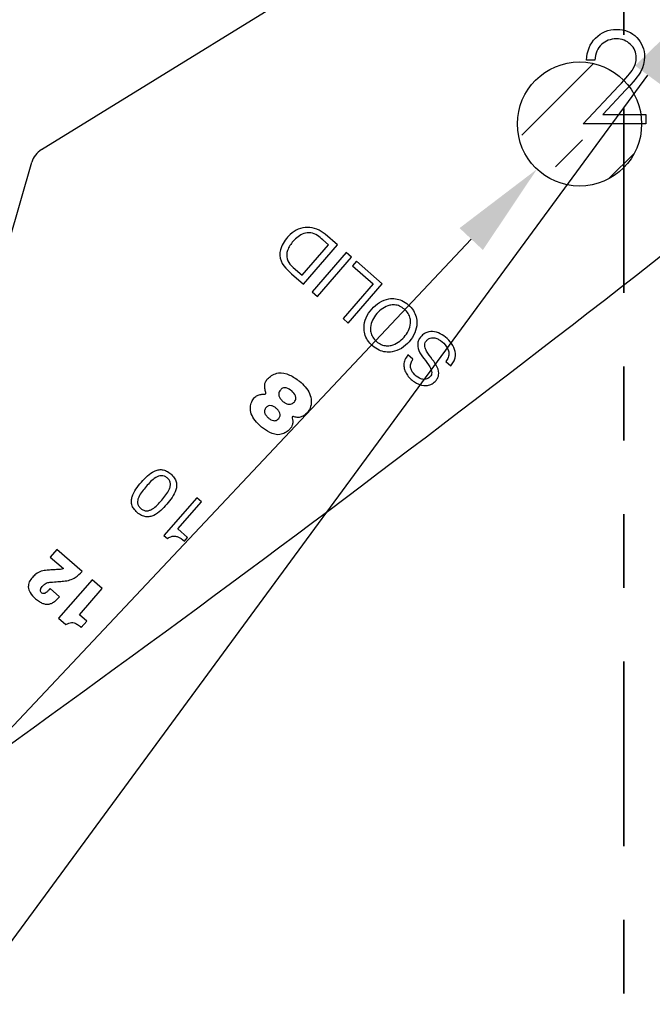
# Model space of a CAD drawing. Header units: inches. Extents: x -122 to 123, y -201 to 75.
# Tile 76 of 191: x -31.525 to -30.668, y 62.522 to 63.857. Entities that reach past the tile are written whole.
import ezdxf

# ---------------------------------------------------------------- set-up
doc = ezdxf.new("R2010")
doc.units = ezdxf.units.IN
doc.header["$MEASUREMENT"] = 0
doc.header["$PDSIZE"] = -1
doc.linetypes.add('PHANTOM', pattern=[0.5, 0.25, -0.05, 0.05, -0.05, 0.05, -0.05])
doc.layers.add('DIMENSIONS', color=171, linetype='Continuous')
doc.layers.add('SECTION_VIEWS', color=7, linetype='PHANTOM', lineweight=35)
doc.styles.add('SLDTEXTSTYLE0', font='TXT', dxfattribs={"width": 0.75})
doc.dimstyles.new('SLDDIMSTYLE0', dxfattribs={"dimtxt": 0.125, "dimasz": 0.13, "dimexe": 0, "dimexo": 0.0625, "dimgap": 0.03125, "dimtad": 0, "dimtih": 1, "dimtoh": 1, "dimdec": 4, "dimrnd": 1e-09, "dimzin": 12, "dimdsep": 46, "dimtxsty": 'SLDTEXTSTYLE0', "dimsah": 1, "dimcen": 0, "dimadec": 0, "dimazin": 3, "dimtfac": 1, "dimtdec": 4, "dimtofl": 0, "dimtmove": 0, "dimatfit": 3, "dimfxl": 1, "dimfrac": 2, "dimtolj": 1, "dimtzin": 12, "dimarcsym": 0})
doc.dimstyles.new('SLDDIMSTYLE3', dxfattribs={"dimtxt": 0.125, "dimasz": 0.13, "dimexe": 0, "dimexo": 0.0625, "dimgap": 0.03125, "dimtad": 0, "dimtih": 1, "dimtoh": 1, "dimdec": 4, "dimrnd": 1e-09, "dimzin": 12, "dimdsep": 46, "dimtxsty": 'SLDTEXTSTYLE0', "dimsah": 1, "dimcen": 0.09, "dimadec": 0, "dimazin": 3, "dimtfac": 1, "dimtdec": 4, "dimtofl": 0, "dimtmove": 0, "dimatfit": 3, "dimfxl": 1, "dimfrac": 2, "dimtolj": 1, "dimtzin": 12, "dimarcsym": 0})
doc.dimstyles.new('SLDDIMSTYLE4', dxfattribs={"dimtxt": 0.125, "dimasz": 0.13, "dimexe": 0, "dimexo": 0.0625, "dimgap": 0.03125, "dimtad": 0, "dimtih": 1, "dimtoh": 1, "dimdec": 4, "dimrnd": 1e-09, "dimzin": 4, "dimdsep": 46, "dimtxsty": 'SLDTEXTSTYLE0', "dimsah": 1, "dimcen": 0, "dimadec": 0, "dimazin": 1, "dimtfac": 1, "dimtdec": 4, "dimtofl": 0, "dimtmove": 0, "dimatfit": 3, "dimfxl": 1, "dimfrac": 2, "dimtolj": 1, "dimtzin": 12, "dimarcsym": 0})

# ---------------------------------------------------------------- blocks, each defined once
blk = doc.blocks.new('SW_HATCH_4')
at = {"color": 0, "linetype": 'Continuous', "lineweight": 18}
for p, q in [((0, 0), (-0.0971, -0.0971)), ((-0.0149, -0.1033), (-0.0515, -0.1399)), ((0.0554, -0.1214), (0.0204, -0.1564))]:
    blk.add_line(p, q, dxfattribs=at)
blk = doc.blocks.new('_D_4')
at = {"layer": 'Defpoints', "color": 0}
for p in [(-44.7441, 62.6287), (-4.7428, 62.2104), (-44.7441, 58.2595), (-44.7441, 58.2595)]:
    blk.add_point(p, dxfattribs=at)
at = {"layer": 'DIMENSIONS', "color": 0, "lineweight": -2}
for p, q in [((-44.7441, 62.5662), (-44.7441, 58.2595)), ((-4.7428, 62.1479), (-4.7428, 58.2595)), ((-44.6141, 58.2595), (-24.2752, 58.2595)), ((-4.8728, 58.2595), (-23.6034, 58.2595))]:
    blk.add_line(p, q, dxfattribs=at)
at = {"layer": 'DIMENSIONS', "color": 0}
for points in [[(-44.6141, 58.2811), (-44.6141, 58.2378), (-44.7441, 58.2595)], [(-4.8728, 58.2378), (-4.8728, 58.2811), (-4.7428, 58.2595)]]:
    blk.add_solid(points, dxfattribs=at)
at = {"layer": 'DIMENSIONS', "color": 0, "insert": (-23.9393, 58.322), "char_height": 0.125, "attachment_point": 2, "style": 'SLDTEXTSTYLE0'}
blk.add_mtext('\\A1;(40.0013)', dxfattribs=at)
blk = doc.blocks.new('_D_5')
at = {"layer": 'Defpoints', "color": 0}
for p in [(-30.8834, 64.7991), (-30.9967, 64.6441)]:
    blk.add_point(p, dxfattribs=at)
at = {"layer": 'DIMENSIONS', "color": 0, "lineweight": -2}
for p, q in [((-32.8073, 62.1668), (-31.0734, 64.5391)), ((-32.9373, 62.1668), (-32.8073, 62.1668))]:
    blk.add_line(p, q, dxfattribs=at)
at = {"layer": 'DIMENSIONS', "color": 0}
blk.add_solid([(-31.0559, 64.5263), (-31.0909, 64.5519), (-30.9967, 64.6441)], dxfattribs=at)
at = {"layer": 'DIMENSIONS', "color": 0, "insert": (-34.0154, 62.2293), "char_height": 0.125, "attachment_point": 1, "style": 'SLDTEXTSTYLE0'}
blk.add_mtext('\\A1;%%c.1920 [%%c4.88]', dxfattribs=at)
blk = doc.blocks.new('_D_6')
at = {"layer": 'Defpoints', "color": 0}
for p in [(-30.4972, 64.0221), (-30.5969, 63.8864)]:
    blk.add_point(p, dxfattribs=at)
at = {"layer": 'DIMENSIONS', "color": 0, "lineweight": -2}
for p, q in [((-32.8073, 60.8777), (-30.6739, 63.7816)), ((-32.9373, 60.8777), (-32.8073, 60.8777))]:
    blk.add_line(p, q, dxfattribs=at)
at = {"layer": 'DIMENSIONS', "color": 0}
blk.add_solid([(-30.6564, 63.7688), (-30.6913, 63.7945), (-30.5969, 63.8864)], dxfattribs=at)
at = {"layer": 'DIMENSIONS', "color": 0, "insert": (-34.031, 60.9402), "char_height": 0.125, "attachment_point": 1, "style": 'SLDTEXTSTYLE0'}
blk.add_mtext('\\A1;%%c.1684 [%%c4.28]', dxfattribs=at)
blk = doc.blocks.new('_D_7')
at = {"layer": 'Defpoints', "color": 0}
for p in [(-30.7089, 63.7768), (-30.8243, 63.6542)]:
    blk.add_point(p, dxfattribs=at)
at = {"layer": 'DIMENSIONS', "color": 0, "lineweight": -2}
for p, q in [((-32.8073, 61.5467), (-30.9134, 63.5595)), ((-32.9373, 61.5467), (-32.8073, 61.5467))]:
    blk.add_line(p, q, dxfattribs=at)
at = {"layer": 'DIMENSIONS', "color": 0}
blk.add_solid([(-30.8976, 63.5446), (-30.9292, 63.5743), (-30.8243, 63.6542)], dxfattribs=at)
at = {"layer": 'DIMENSIONS', "color": 0, "insert": (-34.031, 61.6092), "char_height": 0.125, "attachment_point": 1, "style": 'SLDTEXTSTYLE0'}
blk.add_mtext('\\A1;%%c.1684 [%%c4.28]', dxfattribs=at)
blk = doc.blocks.new('_D_8')
at = {"layer": 'Defpoints', "color": 0}
for p in [(-30.2485, 64.6318), (-30.2505, 64.5068)]:
    blk.add_point(p, dxfattribs=at)
at = {"layer": 'DIMENSIONS', "color": 0, "lineweight": -2}
for p, q in [((-30.2885, 62.1668), (-30.2526, 64.3769)), ((-30.4185, 62.1668), (-30.2885, 62.1668))]:
    blk.add_line(p, q, dxfattribs=at)
at = {"layer": 'DIMENSIONS', "color": 0}
blk.add_solid([(-30.231, 64.3765), (-30.2743, 64.3772), (-30.2505, 64.5068)], dxfattribs=at)
at = {"layer": 'DIMENSIONS', "color": 0, "insert": (-31.4653, 62.2293), "char_height": 0.125, "attachment_point": 1, "style": 'SLDTEXTSTYLE0'}
blk.add_mtext('\\A1;%%c.1250 [%%c3.18]', dxfattribs=at)

msp = doc.modelspace()

# ---------------------------------------------------------------- linework, layer by layer
at = {"color": 7, "linetype": 'Continuous', "lineweight": 25}
for p, q in [((-31.49601, 63.68078), (-31.18791, 63.87087)), ((-31.49601, 63.68078), (-31.18791, 63.87087)), ((-31.56274, 63.47714), (-31.50909, 63.66354)), ((-31.56274, 63.47714), (-31.50909, 63.66354)), ((-31.09464, 63.55139), (-31.11132, 63.56588)), ((-31.09464, 63.55139), (-31.11132, 63.56588)), ((-31.14273, 63.51032), (-31.1069, 63.55158)), ((-31.14273, 63.51032), (-31.1069, 63.55158)), ((-31.14081, 63.49822), (-31.09464, 63.55139)), ((-31.14081, 63.49822), (-31.09464, 63.55139)), ((-31.1069, 63.55158), (-31.11474, 63.55839)), ((-31.1069, 63.55158), (-31.11474, 63.55839)), ((-31.08271, 63.54103), (-31.12889, 63.48786)), ((-31.08271, 63.54103), (-31.12889, 63.48786)), ((-31.12182, 63.48172), (-31.07564, 63.53489)), ((-31.12182, 63.48172), (-31.07564, 63.53489)), ((-31.07564, 63.53489), (-31.08271, 63.54103)), ((-31.07564, 63.53489), (-31.08271, 63.54103)), ((-31.1572, 63.52309), (-31.15464, 63.52066)), ((-31.1572, 63.52309), (-31.15464, 63.52066)), ((-31.06915, 63.52924), (-31.07432, 63.52328)), ((-31.06915, 63.52924), (-31.07432, 63.52328)), ((-31.07432, 63.52328), (-31.04618, 63.49884)), ((-31.07432, 63.52328), (-31.04618, 63.49884)), ((-31.03392, 63.49865), (-31.06915, 63.52924)), ((-31.03392, 63.49865), (-31.06915, 63.52924)), ((-31.16492, 63.51995), (-31.15687, 63.51216)), ((-31.16492, 63.51995), (-31.15687, 63.51216)), ((-31.15687, 63.51216), (-31.14081, 63.49822)), ((-31.15687, 63.51216), (-31.14081, 63.49822)), ((-31.15464, 63.52066), (-31.14273, 63.51032)), ((-31.15464, 63.52066), (-31.14273, 63.51032)), ((-31.04618, 63.49884), (-31.08718, 63.45163)), ((-31.04618, 63.49884), (-31.08718, 63.45163)), ((-31.08009, 63.44548), (-31.03392, 63.49865)), ((-31.08009, 63.44548), (-31.03392, 63.49865)), ((-31.12889, 63.48786), (-31.12182, 63.48172)), ((-31.12889, 63.48786), (-31.12182, 63.48172)), ((-31.08718, 63.45163), (-31.08009, 63.44548)), ((-31.08718, 63.45163), (-31.08009, 63.44548)), ((-30.99243, 63.39666), (-30.99914, 63.40248)), ((-30.99243, 63.39666), (-30.99914, 63.40248)), ((-30.94786, 63.39323), (-30.94116, 63.38741)), ((-30.94786, 63.39323), (-30.94116, 63.38741)), ((-31.28536, 63.20869), (-31.33, 63.15729)), ((-31.28536, 63.20869), (-31.33, 63.15729)), ((-31.31118, 63.1665), (-31.27919, 63.20334)), ((-31.31118, 63.1665), (-31.27919, 63.20334)), ((-31.27919, 63.20334), (-31.28536, 63.20869)), ((-31.27919, 63.20334), (-31.28536, 63.20869)), ((-31.29784, 63.15492), (-31.31118, 63.1665)), ((-31.29784, 63.15492), (-31.31118, 63.1665)), ((-31.33, 63.15729), (-31.32528, 63.15319)), ((-31.33, 63.15729), (-31.32528, 63.15319)), ((-31.30212, 63.15), (-31.29784, 63.15492)), ((-31.30212, 63.15), (-31.29784, 63.15492)), ((-31.47527, 63.13862), (-31.48425, 63.12828)), ((-31.47527, 63.13862), (-31.48425, 63.12828)), ((-31.44084, 63.10873), (-31.47527, 63.13862)), ((-31.44084, 63.10873), (-31.47527, 63.13862)), ((-31.48425, 63.12828), (-31.46622, 63.11263)), ((-31.48425, 63.12828), (-31.46622, 63.11263)), ((-31.42722, 63.09754), (-31.47264, 63.04524)), ((-31.42722, 63.09754), (-31.47264, 63.04524)), ((-31.41348, 63.08561), (-31.42722, 63.09754)), ((-31.41348, 63.08561), (-31.42722, 63.09754)), ((-31.47131, 63.07454), (-31.48416, 63.0857)), ((-31.47131, 63.07454), (-31.48416, 63.0857)), ((-31.44441, 63.05), (-31.41348, 63.08561)), ((-31.44441, 63.05), (-31.41348, 63.08561)), ((-31.47264, 63.04524), (-31.46275, 63.03665)), ((-31.47264, 63.04524), (-31.46275, 63.03665)), ((-31.43451, 63.04141), (-31.44441, 63.05)), ((-31.43451, 63.04141), (-31.44441, 63.05)), ((-31.44195, 63.03285), (-31.43451, 63.04141)), ((-31.44195, 63.03285), (-31.43451, 63.04141))]:
    msp.add_line(p, q, dxfattribs=at)
at = {"color": 7, "linetype": 'Continuous', "flags": 128}
msp.add_lwpolyline([(-30.74576, 63.80201), (-30.75699, 63.80201), (-30.75699, 63.80201), (-30.75669, 63.80647), (-30.75604, 63.81073), (-30.75506, 63.81476), (-30.75371, 63.81862), (-30.75203, 63.82225), (-30.75, 63.8257), (-30.74762, 63.82893), (-30.74489, 63.83196), (-30.74191, 63.83472), (-30.73873, 63.8371), (-30.7354, 63.8391), (-30.73192, 63.84075), (-30.72824, 63.84203), (-30.72441, 63.84295), (-30.72041, 63.84351), (-30.71622, 63.84368), (-30.71622, 63.84368), (-30.71212, 63.84351), (-30.70819, 63.84298), (-30.70448, 63.84213), (-30.70095, 63.84093), (-30.69764, 63.83935), (-30.69454, 63.83745), (-30.69161, 63.83522), (-30.6889, 63.83261), (-30.68645, 63.82978), (-30.68435, 63.82683), (-30.68254, 63.82375), (-30.68107, 63.82057), (-30.67994, 63.81724), (-30.67911, 63.81378), (-30.67864, 63.81023), (-30.67846, 63.80652), (-30.67846, 63.80652), (-30.67879, 63.80131), (-30.67977, 63.79628), (-30.68137, 63.79142), (-30.68365, 63.78671), (-30.6851, 63.78431), (-30.68685, 63.78168), (-30.6889, 63.77885), (-30.69126, 63.77585), (-30.69394, 63.77259), (-30.69689, 63.76916), (-30.70017, 63.76553), (-30.70375, 63.76167), (-30.70375, 63.76167), (-30.73503, 63.7283), (-30.73503, 63.7283), (-30.67686, 63.7283), (-30.67686, 63.7283), (-30.67686, 63.71548), (-30.67686, 63.71548), (-30.7618, 63.71548), (-30.7618, 63.71548), (-30.71332, 63.76721), (-30.71332, 63.76721), (-30.70979, 63.77091), (-30.70658, 63.77437), (-30.7037, 63.77757), (-30.70115, 63.78053), (-30.69892, 63.78326), (-30.69699, 63.78571), (-30.69542, 63.78794), (-30.69414, 63.78992), (-30.69219, 63.79368), (-30.69078, 63.79753), (-30.68996, 63.80146), (-30.68968, 63.80552), (-30.68968, 63.80552), (-30.68981, 63.80807), (-30.69018, 63.81053), (-30.69078, 63.81288), (-30.69163, 63.81516), (-30.69276, 63.81736), (-30.69411, 63.81944), (-30.69569, 63.82145), (-30.69754, 63.82337), (-30.69957, 63.82513), (-30.7017, 63.82665), (-30.70393, 63.82793), (-30.70628, 63.82898), (-30.70876, 63.82981), (-30.71132, 63.83038), (-30.714, 63.83073), (-30.7168, 63.83086), (-30.7168, 63.83086), (-30.71973, 63.83073), (-30.72253, 63.83038), (-30.72521, 63.82978), (-30.72777, 63.82896), (-30.7302, 63.82791), (-30.7325, 63.8266), (-30.73468, 63.82505), (-30.73673, 63.82327), (-30.73861, 63.82129), (-30.74026, 63.81912), (-30.74171, 63.81674), (-30.74297, 63.81418), (-30.74399, 63.81143), (-30.74479, 63.80847), (-30.7454, 63.80534), (-30.74577, 63.80201)], dxfattribs=at)
at = {"color": 7, "linetype": 'Continuous', "lineweight": 25}
msp.add_circle((-30.7666, 63.71548), 0.08418, dxfattribs=at)
msp.add_circle((-30.7666, 63.71548), 0.08418, dxfattribs=at)
msp.add_circle((-30.7666, 63.71548), 0.08418, dxfattribs=at)
for centre, radius, start, end in [((-47.64182, 85.23892), 27.55906, 305.202886, 308.881055), ((-47.64182, 85.23892), 27.55906, 305.202886, 308.881055), ((-31.48026, 63.65525), 0.03, 121.67398, 163.94189), ((-31.48026, 63.65525), 0.03, 121.67398, 163.94189), ((-31.13571, 63.54226), 0.03284, 89.59263, 134.2863), ((-31.13571, 63.54226), 0.03284, 89.59263, 134.28347), ((-31.13545, 63.53896), 0.03614, 48.13257, 90.05494), ((-31.13545, 63.53896), 0.03614, 48.13257, 90.05494), ((-31.12512, 63.52925), 0.04958, 132.55267, 156.87661), ((-31.12512, 63.52925), 0.04958, 132.5508, 156.87661), ((-31.1267, 63.53347), 0.03618, 112.12923, 140.70062), ((-31.1267, 63.53347), 0.03618, 112.12923, 140.70062), ((-31.13376, 63.54773), 0.02034, 54.26264, 108.86056), ((-31.13376, 63.54773), 0.02034, 54.26264, 108.86056), ((-31.16435, 63.50521), 0.07273, 46.98188, 54.26264), ((-31.16435, 63.50521), 0.07273, 46.98188, 54.26264), ((-31.14691, 63.53855), 0.02589, 156.87661, 225.9203), ((-31.14691, 63.53855), 0.02589, 156.87661, 225.9203), ((-31.12531, 63.52931), 0.03996, 137.35202, 158.41271), ((-31.12531, 63.52931), 0.03996, 137.35202, 158.41271), ((-31.14412, 63.53751), 0.01946, 160.4754, 227.77803), ((-31.14412, 63.53751), 0.01946, 160.4754, 227.77803), ((-31.19335, 63.35079), 0.00165, 264.78677, 22.61941), ((-31.19335, 63.35079), 0.00165, 264.78677, 22.61941), ((-31.15492, 63.31742), 0.00138, 70.16774, 207.84033), ((-31.15492, 63.31742), 0.00138, 70.16774, 207.84033)]:
    msp.add_arc(centre, radius, start, end, dxfattribs=at)
for points, knots in [([(-31.04707, 63.41458), (-31.04428, 63.41249), (-31.03901, 63.40852), (-31.02965, 63.40589), (-31.01901, 63.40614), (-31.00748, 63.4107), (-30.9969, 63.41986), (-30.98931, 63.43162), (-30.98641, 63.44368), (-30.98764, 63.45427), (-30.99163, 63.46307), (-30.99841, 63.4706), (-31.00682, 63.47626), (-31.01609, 63.47898), (-31.02675, 63.47871), (-31.03827, 63.47415), (-31.04885, 63.46498), (-31.05644, 63.45322), (-31.05935, 63.44117), (-31.05811, 63.4306), (-31.05419, 63.42171), (-31.04953, 63.41704), (-31.04707, 63.41458)], [0, 0, 0, 0, 0.0463655, 0.0878956, 0.1275474, 0.1874036, 0.2499932, 0.3126179, 0.3724875, 0.4121412, 0.4536714, 0.5000368, 0.5463978, 0.5879177, 0.6275606, 0.6874203, 0.7500436, 0.8126318, 0.8724781, 0.912119, 0.953639, 1, 1, 1, 1]), ([(-31.04707, 63.41458), (-31.04428, 63.41249), (-31.03901, 63.40852), (-31.02965, 63.40589), (-31.01901, 63.40614), (-31.00748, 63.4107), (-30.9969, 63.41986), (-30.98931, 63.43162), (-30.98641, 63.44368), (-30.98764, 63.45427), (-30.99163, 63.46307), (-30.99841, 63.4706), (-31.00682, 63.47626), (-31.01609, 63.47898), (-31.02675, 63.47871), (-31.03827, 63.47415), (-31.04885, 63.46498), (-31.05644, 63.45322), (-31.05935, 63.44117), (-31.05811, 63.4306), (-31.05419, 63.42171), (-31.04953, 63.41704), (-31.04707, 63.41458)], [0, 0, 0, 0, 0.0463655, 0.0878956, 0.1275474, 0.1874036, 0.2499932, 0.3126179, 0.3724875, 0.4121412, 0.4536714, 0.5000368, 0.5463978, 0.5879177, 0.6275606, 0.6874203, 0.7500436, 0.8126318, 0.8724781, 0.912119, 0.953639, 1, 1, 1, 1]), ([(-31.00387, 63.46432), (-31.00201, 63.46244), (-30.99851, 63.4589), (-30.99585, 63.45203), (-30.99546, 63.44396), (-30.99823, 63.43496), (-31.00416, 63.42617), (-31.01204, 63.41907), (-31.02054, 63.41507), (-31.02861, 63.41431), (-31.03572, 63.41605), (-31.04212, 63.42027), (-31.0472, 63.42602), (-31.04992, 63.43281), (-31.0503, 63.4409), (-31.04753, 63.44989), (-31.0416, 63.45868), (-31.03373, 63.46579), (-31.02521, 63.46979), (-31.01716, 63.47053), (-31.00999, 63.46887), (-31.00599, 63.4659), (-31.00387, 63.46432)], [0, 0, 0, 0, 0.0463055, 0.0873422, 0.126883, 0.1874353, 0.2500455, 0.3126107, 0.3731431, 0.4126796, 0.4537155, 0.5000211, 0.5462992, 0.5873282, 0.6268686, 0.6874089, 0.7499756, 0.8125873, 0.8731475, 0.9126921, 0.9537219, 1, 1, 1, 1]), ([(-31.00387, 63.46432), (-31.00201, 63.46244), (-30.99851, 63.4589), (-30.99585, 63.45203), (-30.99546, 63.44396), (-30.99823, 63.43496), (-31.00416, 63.42617), (-31.01204, 63.41907), (-31.02054, 63.41507), (-31.02861, 63.41431), (-31.03572, 63.41605), (-31.04212, 63.42027), (-31.0472, 63.42602), (-31.04992, 63.43281), (-31.0503, 63.4409), (-31.04753, 63.44989), (-31.0416, 63.45868), (-31.03373, 63.46579), (-31.02521, 63.46979), (-31.01716, 63.47053), (-31.00999, 63.46887), (-31.00599, 63.4659), (-31.00387, 63.46432)], [0, 0, 0, 0, 0.0463055, 0.0873422, 0.126883, 0.1874353, 0.2500455, 0.3126107, 0.3731431, 0.4126796, 0.4537155, 0.5000211, 0.5462992, 0.5873282, 0.6268686, 0.6874089, 0.7499756, 0.8125873, 0.8731475, 0.9126921, 0.9537219, 1, 1, 1, 1]), ([(-30.94116, 63.38741), (-30.93979, 63.38919), (-30.93719, 63.39257), (-30.93443, 63.40017), (-30.93513, 63.4103), (-30.9414, 63.42053), (-30.95011, 63.42843), (-30.96016, 63.43355), (-30.96936, 63.43447), (-30.97618, 63.43206), (-30.98059, 63.42862), (-30.98388, 63.42437), (-30.98675, 63.41757), (-30.98491, 63.40733), (-30.9802, 63.40078), (-30.97774, 63.39734)], [0, 0, 0, 0, 0.0586761, 0.1109397, 0.2084395, 0.3123094, 0.4173908, 0.5130442, 0.6038339, 0.6495978, 0.6992884, 0.7479523, 0.78905, 0.8894523, 1, 1, 1, 1]), ([(-30.94116, 63.38741), (-30.93979, 63.38919), (-30.93719, 63.39257), (-30.93443, 63.40017), (-30.93513, 63.4103), (-30.9414, 63.42053), (-30.95011, 63.42843), (-30.96016, 63.43355), (-30.96936, 63.43447), (-30.97618, 63.43206), (-30.98059, 63.42862), (-30.98388, 63.42437), (-30.98675, 63.41757), (-30.98491, 63.40733), (-30.9802, 63.40078), (-30.97774, 63.39734)], [0, 0, 0, 0, 0.0586761, 0.1109397, 0.2084395, 0.3123094, 0.4173908, 0.5130442, 0.6038339, 0.6495978, 0.6992884, 0.7479523, 0.78905, 0.8894523, 1, 1, 1, 1]), ([(-30.9662, 63.39634), (-30.96903, 63.39996), (-30.97281, 63.40479), (-30.97606, 63.41154), (-30.97679, 63.41557), (-30.97588, 63.41933), (-30.97362, 63.42228), (-30.97074, 63.42457), (-30.96692, 63.42591), (-30.96235, 63.42559), (-30.95568, 63.42267), (-30.94961, 63.41761), (-30.94513, 63.41092), (-30.94339, 63.40499), (-30.94403, 63.39856), (-30.94654, 63.39507), (-30.94786, 63.39323)], [0, 0, 0, 0, 0.1651208, 0.2200946, 0.2688053, 0.3092671, 0.3554593, 0.400416, 0.4402705, 0.4984822, 0.5603391, 0.7003826, 0.7762898, 0.8478709, 0.9192667, 1, 1, 1, 1]), ([(-30.9662, 63.39634), (-30.96903, 63.39996), (-30.97281, 63.40479), (-30.97606, 63.41154), (-30.97679, 63.41557), (-30.97588, 63.41933), (-30.97362, 63.42228), (-30.97074, 63.42457), (-30.96692, 63.42591), (-30.96235, 63.42559), (-30.95568, 63.42267), (-30.94961, 63.41761), (-30.94513, 63.41092), (-30.94339, 63.40499), (-30.94403, 63.39856), (-30.94654, 63.39507), (-30.94786, 63.39323)], [0, 0, 0, 0, 0.1651208, 0.2200946, 0.2688053, 0.3092671, 0.3554593, 0.400416, 0.4402705, 0.4984822, 0.5603391, 0.7003826, 0.7762898, 0.8478709, 0.9192667, 1, 1, 1, 1]), ([(-30.99914, 63.40248), (-31.00066, 63.4003), (-31.00352, 63.39622), (-31.00509, 63.38906), (-31.00416, 63.38222), (-30.9999, 63.37366), (-30.99122, 63.36526), (-30.98012, 63.3604), (-30.97099, 63.36084), (-30.96465, 63.36384), (-30.95989, 63.36868), (-30.95635, 63.3763), (-30.95898, 63.38668), (-30.96369, 63.39298), (-30.9662, 63.39634)], [0, 0, 0, 0, 0.0741122, 0.1385079, 0.2000934, 0.2643605, 0.4032989, 0.5306457, 0.5912908, 0.6541435, 0.7225298, 0.7784945, 0.882102, 1, 1, 1, 1]), ([(-30.99914, 63.40248), (-31.00066, 63.4003), (-31.00352, 63.39622), (-31.00509, 63.38906), (-31.00416, 63.38222), (-30.9999, 63.37366), (-30.99122, 63.36526), (-30.98012, 63.3604), (-30.97099, 63.36084), (-30.96465, 63.36384), (-30.95989, 63.36868), (-30.95635, 63.3763), (-30.95898, 63.38668), (-30.96369, 63.39298), (-30.9662, 63.39634)], [0, 0, 0, 0, 0.0741122, 0.1385079, 0.2000934, 0.2643605, 0.4032989, 0.5306457, 0.5912908, 0.6541435, 0.7225298, 0.7784945, 0.882102, 1, 1, 1, 1]), ([(-30.97774, 63.39734), (-30.97489, 63.39372), (-30.97111, 63.38891), (-30.96761, 63.38238), (-30.96666, 63.3786), (-30.9673, 63.37507), (-30.96936, 63.37237), (-30.97194, 63.37028), (-30.97534, 63.36894), (-30.97945, 63.36901), (-30.98552, 63.37142), (-30.99088, 63.37584), (-30.99474, 63.38158), (-30.99601, 63.38656), (-30.99531, 63.39188), (-30.99344, 63.39499), (-30.99243, 63.39666)], [0, 0, 0, 0, 0.1829476, 0.24267, 0.2940024, 0.3348697, 0.3807285, 0.4259238, 0.4659463, 0.5236188, 0.5845309, 0.7231184, 0.7925197, 0.8568348, 0.923151, 1, 1, 1, 1]), ([(-30.97774, 63.39734), (-30.97489, 63.39372), (-30.97111, 63.38891), (-30.96761, 63.38238), (-30.96666, 63.3786), (-30.9673, 63.37507), (-30.96936, 63.37237), (-30.97194, 63.37028), (-30.97534, 63.36894), (-30.97945, 63.36901), (-30.98552, 63.37142), (-30.99088, 63.37584), (-30.99474, 63.38158), (-30.99601, 63.38656), (-30.99531, 63.39188), (-30.99344, 63.39499), (-30.99243, 63.39666)], [0, 0, 0, 0, 0.1829476, 0.24267, 0.2940024, 0.3348697, 0.3807285, 0.4259238, 0.4659463, 0.5236188, 0.5845309, 0.7231184, 0.7925197, 0.8568348, 0.923151, 1, 1, 1, 1]), ([(-31.19182, 63.35142), (-31.19237, 63.35319), (-31.19346, 63.35674), (-31.19349, 63.362), (-31.19194, 63.36702), (-31.18807, 63.37151), (-31.18234, 63.37559), (-31.17253, 63.37934), (-31.15904, 63.37563), (-31.14448, 63.36606), (-31.13284, 63.35389), (-31.12959, 63.33999), (-31.131, 63.33085), (-31.13504, 63.32438), (-31.13928, 63.32044), (-31.1441, 63.31786), (-31.14935, 63.31728), (-31.15279, 63.31825), (-31.15445, 63.31872)], [0, 0, 0, 0, 0.0402662, 0.0807273, 0.112694, 0.152754, 0.2074437, 0.2655739, 0.3755862, 0.4930168, 0.6496683, 0.7247599, 0.7974088, 0.8448839, 0.8886515, 0.9223548, 0.9625848, 1, 1, 1, 1]), ([(-31.19182, 63.35142), (-31.19237, 63.35319), (-31.19346, 63.35674), (-31.19349, 63.362), (-31.19194, 63.36702), (-31.18807, 63.37151), (-31.18234, 63.37559), (-31.17253, 63.37934), (-31.15904, 63.37563), (-31.14448, 63.36606), (-31.13284, 63.35389), (-31.12959, 63.33999), (-31.131, 63.33085), (-31.13504, 63.32438), (-31.13928, 63.32044), (-31.1441, 63.31786), (-31.14935, 63.31728), (-31.15279, 63.31825), (-31.15445, 63.31872)], [0, 0, 0, 0, 0.0402662, 0.0807273, 0.112694, 0.152754, 0.2074437, 0.2655739, 0.3755862, 0.4930168, 0.6496683, 0.7247599, 0.7974088, 0.8448839, 0.8886515, 0.9223548, 0.9625848, 1, 1, 1, 1]), ([(-31.15614, 63.31677), (-31.15579, 63.31538), (-31.15506, 63.31243), (-31.15564, 63.30811), (-31.15717, 63.30387), (-31.16072, 63.30006), (-31.16587, 63.29646), (-31.1748, 63.29284), (-31.18666, 63.29672), (-31.19779, 63.30386), (-31.20623, 63.31272), (-31.21204, 63.32173), (-31.21314, 63.33091), (-31.21146, 63.33844), (-31.20805, 63.34419), (-31.20337, 63.34749), (-31.19845, 63.34913), (-31.19513, 63.34914), (-31.1935, 63.34915)], [0, 0, 0, 0, 0.0355139, 0.0755262, 0.1066737, 0.1465141, 0.2029224, 0.2637374, 0.3791866, 0.4925959, 0.5951253, 0.6827047, 0.7547693, 0.819423, 0.8726969, 0.9174452, 0.9594866, 1, 1, 1, 1]), ([(-31.15614, 63.31677), (-31.15579, 63.31538), (-31.15506, 63.31243), (-31.15564, 63.30811), (-31.15717, 63.30387), (-31.16072, 63.30006), (-31.16587, 63.29646), (-31.1748, 63.29284), (-31.18666, 63.29672), (-31.19779, 63.30386), (-31.20623, 63.31272), (-31.21204, 63.32173), (-31.21314, 63.33091), (-31.21146, 63.33844), (-31.20805, 63.34419), (-31.20337, 63.34749), (-31.19845, 63.34913), (-31.19513, 63.34914), (-31.1935, 63.34915)], [0, 0, 0, 0, 0.0355139, 0.0755262, 0.1066737, 0.1465141, 0.2029224, 0.2637374, 0.3791866, 0.4925959, 0.5951253, 0.6827047, 0.7547693, 0.819423, 0.8726969, 0.9174452, 0.9594866, 1, 1, 1, 1]), ([(-31.1567, 63.35344), (-31.15466, 63.35139), (-31.15166, 63.34839), (-31.15086, 63.34339), (-31.15168, 63.3407), (-31.15318, 63.33854), (-31.15538, 63.33658), (-31.15826, 63.33537), (-31.16167, 63.33532), (-31.16542, 63.33677), (-31.16913, 63.3395), (-31.17234, 63.34279), (-31.17417, 63.34634), (-31.17446, 63.34966), (-31.17363, 63.35257), (-31.17202, 63.35495), (-31.17011, 63.35671), (-31.16753, 63.35788), (-31.16245, 63.35772), (-31.15903, 63.35517), (-31.1567, 63.35344)], [0, 0, 0, 0, 0.1210946, 0.1776779, 0.2071126, 0.2401807, 0.2900797, 0.3321899, 0.3718827, 0.4340092, 0.5015702, 0.5697523, 0.6306318, 0.6693568, 0.7104366, 0.7586148, 0.7917003, 0.8212742, 0.8785482, 1, 1, 1, 1]), ([(-31.1567, 63.35344), (-31.15466, 63.35139), (-31.15166, 63.34839), (-31.15086, 63.34339), (-31.15168, 63.3407), (-31.15318, 63.33854), (-31.15538, 63.33658), (-31.15826, 63.33537), (-31.16167, 63.33532), (-31.16542, 63.33677), (-31.16913, 63.3395), (-31.17234, 63.34279), (-31.17417, 63.34634), (-31.17446, 63.34966), (-31.17363, 63.35257), (-31.17202, 63.35495), (-31.17011, 63.35671), (-31.16753, 63.35788), (-31.16245, 63.35772), (-31.15903, 63.35517), (-31.1567, 63.35344)], [0, 0, 0, 0, 0.1210946, 0.1776779, 0.2071126, 0.2401807, 0.2900797, 0.3321899, 0.3718827, 0.4340092, 0.5015702, 0.5697523, 0.6306318, 0.6693568, 0.7104366, 0.7586148, 0.7917003, 0.8212742, 0.8785482, 1, 1, 1, 1]), ([(-31.1773, 63.32956), (-31.17634, 63.32864), (-31.17447, 63.32683), (-31.17258, 63.32348), (-31.17225, 63.32029), (-31.17309, 63.31787), (-31.17446, 63.31593), (-31.17641, 63.31415), (-31.17895, 63.31309), (-31.18193, 63.31308), (-31.1852, 63.31444), (-31.18845, 63.31693), (-31.19141, 63.3198), (-31.19325, 63.32267), (-31.19381, 63.32519), (-31.19367, 63.32717), (-31.19287, 63.32921), (-31.19154, 63.33107), (-31.18991, 63.3326), (-31.18751, 63.33376), (-31.18415, 63.33372), (-31.1805, 63.3321), (-31.17838, 63.33042), (-31.1773, 63.32956)], [0, 0, 0, 0, 0.06245523, 0.12165293, 0.17736683, 0.20686447, 0.24004889, 0.28862392, 0.32886057, 0.36646716, 0.42580497, 0.49132204, 0.55799359, 0.61924838, 0.64828272, 0.67799692, 0.71091731, 0.74993664, 0.784652, 0.81519875, 0.87310589, 0.93524754, 1, 1, 1, 1]), ([(-31.1773, 63.32956), (-31.17634, 63.32864), (-31.17447, 63.32683), (-31.17258, 63.32348), (-31.17225, 63.32029), (-31.17309, 63.31787), (-31.17446, 63.31593), (-31.17641, 63.31415), (-31.17895, 63.31309), (-31.18193, 63.31308), (-31.1852, 63.31444), (-31.18845, 63.31693), (-31.19141, 63.3198), (-31.19325, 63.32267), (-31.19381, 63.32519), (-31.19367, 63.32717), (-31.19287, 63.32921), (-31.19154, 63.33107), (-31.18991, 63.3326), (-31.18751, 63.33376), (-31.18415, 63.33372), (-31.1805, 63.3321), (-31.17838, 63.33042), (-31.1773, 63.32956)], [0, 0, 0, 0, 0.06245523, 0.12165293, 0.17736683, 0.20686447, 0.24004889, 0.28862392, 0.32886057, 0.36646716, 0.42580497, 0.49132204, 0.55799359, 0.61924838, 0.64828272, 0.67799692, 0.71091731, 0.74993664, 0.784652, 0.81519875, 0.87310589, 0.93524754, 1, 1, 1, 1]), ([(-31.36608, 63.18862), (-31.36419, 63.18716), (-31.36071, 63.18447), (-31.35466, 63.1826), (-31.34896, 63.18278), (-31.33807, 63.18663), (-31.32613, 63.1998), (-31.31476, 63.21349), (-31.3125, 63.22477), (-31.31311, 63.23045), (-31.31585, 63.23612), (-31.32053, 63.24108), (-31.32609, 63.24502), (-31.3321, 63.24694), (-31.33781, 63.24674), (-31.34866, 63.24293), (-31.36061, 63.22975), (-31.37199, 63.21608), (-31.37427, 63.20476), (-31.37365, 63.19909), (-31.37095, 63.19336), (-31.3678, 63.1903), (-31.36608, 63.18862)], [0, 0, 0, 0, 0.03785242, 0.06940235, 0.09827598, 0.12716469, 0.25026147, 0.37286439, 0.40171768, 0.43057696, 0.46212371, 0.499976, 0.53784876, 0.56940436, 0.59826457, 0.62711549, 0.74971452, 0.87280743, 0.90169377, 0.93056833, 0.9621271, 1, 1, 1, 1]), ([(-31.36608, 63.18862), (-31.36419, 63.18716), (-31.36071, 63.18447), (-31.35466, 63.1826), (-31.34896, 63.18278), (-31.33807, 63.18663), (-31.32613, 63.1998), (-31.31476, 63.21349), (-31.3125, 63.22477), (-31.31311, 63.23045), (-31.31585, 63.23612), (-31.32053, 63.24108), (-31.32609, 63.24502), (-31.3321, 63.24694), (-31.33781, 63.24674), (-31.34866, 63.24293), (-31.36061, 63.22975), (-31.37199, 63.21608), (-31.37427, 63.20476), (-31.37365, 63.19909), (-31.37095, 63.19336), (-31.3678, 63.1903), (-31.36608, 63.18862)], [0, 0, 0, 0, 0.03785242, 0.06940235, 0.09827598, 0.12716469, 0.25026147, 0.37286439, 0.40171768, 0.43057696, 0.46212371, 0.499976, 0.53784876, 0.56940436, 0.59826457, 0.62711549, 0.74971452, 0.87280743, 0.90169377, 0.93056833, 0.9621271, 1, 1, 1, 1]), ([(-31.32541, 63.23546), (-31.3243, 63.23434), (-31.32224, 63.23224), (-31.32095, 63.22804), (-31.32121, 63.22389), (-31.32405, 63.21564), (-31.33281, 63.20555), (-31.34158, 63.19546), (-31.34931, 63.19153), (-31.3534, 63.19068), (-31.35769, 63.19142), (-31.3615, 63.1939), (-31.36449, 63.19732), (-31.36583, 63.20147), (-31.36556, 63.20563), (-31.36274, 63.21384), (-31.35398, 63.22394), (-31.34522, 63.23403), (-31.33745, 63.23799), (-31.33338, 63.23884), (-31.32904, 63.23814), (-31.32667, 63.23639), (-31.32541, 63.23546)], [0, 0, 0, 0, 0.0337182, 0.0630039, 0.0920181, 0.1227779, 0.2503849, 0.3773035, 0.4080107, 0.4370019, 0.4662821, 0.5, 0.5337179, 0.5629981, 0.5919893, 0.6226965, 0.7496151, 0.8772221, 0.9079819, 0.9369961, 0.9662818, 1, 1, 1, 1]), ([(-31.32541, 63.23546), (-31.3243, 63.23434), (-31.32224, 63.23224), (-31.32095, 63.22804), (-31.32121, 63.22389), (-31.32405, 63.21564), (-31.33281, 63.20555), (-31.34158, 63.19546), (-31.34931, 63.19153), (-31.3534, 63.19068), (-31.35769, 63.19142), (-31.3615, 63.1939), (-31.36449, 63.19732), (-31.36583, 63.20147), (-31.36556, 63.20563), (-31.36274, 63.21384), (-31.35398, 63.22394), (-31.34522, 63.23403), (-31.33745, 63.23799), (-31.33338, 63.23884), (-31.32904, 63.23814), (-31.32667, 63.23639), (-31.32541, 63.23546)], [0, 0, 0, 0, 0.0337182, 0.0630039, 0.0920181, 0.1227779, 0.2503849, 0.3773035, 0.4080107, 0.4370019, 0.4662821, 0.5, 0.5337179, 0.5629981, 0.5919893, 0.6226965, 0.7496151, 0.8772221, 0.9079819, 0.9369961, 0.9662818, 1, 1, 1, 1]), ([(-31.32528, 63.15319), (-31.32383, 63.1542), (-31.32112, 63.15609), (-31.31631, 63.15694), (-31.30946, 63.15575), (-31.30519, 63.15241), (-31.30212, 63.15)], [0, 0, 0, 0, 0.20439566, 0.38146209, 0.55427119, 1, 1, 1, 1]), ([(-31.32528, 63.15319), (-31.32383, 63.1542), (-31.32112, 63.15609), (-31.31631, 63.15694), (-31.30946, 63.15575), (-31.30519, 63.15241), (-31.30212, 63.15)], [0, 0, 0, 0, 0.20439566, 0.38146209, 0.55427119, 1, 1, 1, 1]), ([(-31.48833, 63.11045), (-31.49101, 63.11012), (-31.49647, 63.10944), (-31.50333, 63.10568), (-31.50864, 63.10049), (-31.51277, 63.09483), (-31.51451, 63.08728), (-31.51124, 63.07877), (-31.50518, 63.07261), (-31.49916, 63.0679), (-31.4944, 63.06538), (-31.48991, 63.06413), (-31.48707, 63.06439), (-31.48572, 63.06451)], [0, 0, 0, 0, 0.10521622, 0.21445245, 0.29904344, 0.39563505, 0.48592189, 0.58969484, 0.73702525, 0.82043506, 0.88911691, 0.94731576, 1, 1, 1, 1]), ([(-31.48833, 63.11045), (-31.49101, 63.11012), (-31.49647, 63.10944), (-31.50333, 63.10568), (-31.50864, 63.10049), (-31.51277, 63.09483), (-31.51451, 63.08728), (-31.51124, 63.07877), (-31.50518, 63.07261), (-31.49916, 63.0679), (-31.4944, 63.06538), (-31.48991, 63.06413), (-31.48707, 63.06439), (-31.48572, 63.06451)], [0, 0, 0, 0, 0.10521622, 0.21445245, 0.29904344, 0.39563505, 0.48592189, 0.58969484, 0.73702525, 0.82043506, 0.88911691, 0.94731576, 1, 1, 1, 1]), ([(-31.47334, 63.1113), (-31.47614, 63.11114), (-31.48113, 63.11085), (-31.48613, 63.11057), (-31.48833, 63.11045)], [0, 0, 0, 0, 0.55988505, 1, 1, 1, 1]), ([(-31.47334, 63.1113), (-31.47614, 63.11114), (-31.48113, 63.11085), (-31.48613, 63.11057), (-31.48833, 63.11045)], [0, 0, 0, 0, 0.55988505, 1, 1, 1, 1]), ([(-31.46622, 63.11263), (-31.46751, 63.1122), (-31.46982, 63.11142), (-31.47226, 63.11133), (-31.47334, 63.1113)], [0, 0, 0, 0, 0.5544125, 1, 1, 1, 1]), ([(-31.46622, 63.11263), (-31.46751, 63.1122), (-31.46982, 63.11142), (-31.47226, 63.11133), (-31.47334, 63.1113)], [0, 0, 0, 0, 0.5544125, 1, 1, 1, 1]), ([(-31.46605, 63.0955), (-31.46312, 63.09592), (-31.45754, 63.09672), (-31.44856, 63.10093), (-31.44376, 63.10578), (-31.44084, 63.10873)], [0, 0, 0, 0, 0.3032528, 0.5776785, 1, 1, 1, 1]), ([(-31.46605, 63.0955), (-31.46312, 63.09592), (-31.45754, 63.09672), (-31.44856, 63.10093), (-31.44376, 63.10578), (-31.44084, 63.10873)], [0, 0, 0, 0, 0.3032528, 0.5776785, 1, 1, 1, 1]), ([(-31.48416, 63.0857), (-31.48452, 63.08528), (-31.48504, 63.08469), (-31.48562, 63.08401), (-31.48588, 63.08372), (-31.486, 63.08358), (-31.48605, 63.08353), (-31.48607, 63.0835), (-31.48608, 63.08349), (-31.48608, 63.08349), (-31.48608, 63.08348), (-31.48608, 63.08348), (-31.48691, 63.08254), (-31.4884, 63.08098), (-31.49052, 63.07944), (-31.49214, 63.07881), (-31.4933, 63.07868), (-31.49472, 63.07894), (-31.49624, 63.07996), (-31.49734, 63.0815), (-31.49752, 63.08303), (-31.49729, 63.08432), (-31.49608, 63.08705), (-31.49332, 63.09036), (-31.48865, 63.09362), (-31.48513, 63.09397), (-31.4833, 63.09416)], [0, 0, 0, 0, 0.0436769, 0.0628824, 0.071329, 0.0750445, 0.0766792, 0.0773984, 0.0777148, 0.0778541, 0.0779153, 0.0779423, 0.0779635, 0.1778269, 0.2490663, 0.2849485, 0.3147825, 0.3413429, 0.398614, 0.4560864, 0.4854233, 0.5188739, 0.5593265, 0.7221607, 0.856202, 1, 1, 1, 1]), ([(-31.48416, 63.0857), (-31.48452, 63.08528), (-31.48504, 63.08469), (-31.48562, 63.08401), (-31.48588, 63.08372), (-31.486, 63.08358), (-31.48605, 63.08353), (-31.48607, 63.0835), (-31.48608, 63.08349), (-31.48608, 63.08349), (-31.48608, 63.08348), (-31.48608, 63.08348), (-31.48691, 63.08254), (-31.4884, 63.08098), (-31.49052, 63.07944), (-31.49214, 63.07881), (-31.4933, 63.07868), (-31.49472, 63.07894), (-31.49624, 63.07996), (-31.49734, 63.0815), (-31.49752, 63.08303), (-31.49729, 63.08432), (-31.49608, 63.08705), (-31.49332, 63.09036), (-31.48865, 63.09362), (-31.48513, 63.09397), (-31.4833, 63.09416)], [0, 0, 0, 0, 0.0436769, 0.0628824, 0.071329, 0.0750445, 0.0766792, 0.0773984, 0.0777148, 0.0778541, 0.0779153, 0.0779423, 0.0779635, 0.1778269, 0.2490663, 0.2849485, 0.3147825, 0.3413429, 0.398614, 0.4560864, 0.4854233, 0.5188739, 0.5593265, 0.7221607, 0.856202, 1, 1, 1, 1]), ([(-31.4833, 63.09416), (-31.48008, 63.09441), (-31.47433, 63.09486), (-31.46858, 63.0953), (-31.46605, 63.0955)], [0, 0, 0, 0, 0.5599148, 1, 1, 1, 1]), ([(-31.4833, 63.09416), (-31.48008, 63.09441), (-31.47433, 63.09486), (-31.46858, 63.0953), (-31.46605, 63.0955)], [0, 0, 0, 0, 0.5599148, 1, 1, 1, 1]), ([(-31.48572, 63.06451), (-31.48429, 63.06491), (-31.4813, 63.06574), (-31.47634, 63.06918), (-31.47328, 63.07244), (-31.47131, 63.07454)], [0, 0, 0, 0, 0.24939689, 0.5164971, 1, 1, 1, 1]), ([(-31.48572, 63.06451), (-31.48429, 63.06491), (-31.4813, 63.06574), (-31.47634, 63.06918), (-31.47328, 63.07244), (-31.47131, 63.07454)], [0, 0, 0, 0, 0.24939689, 0.5164971, 1, 1, 1, 1]), ([(-31.46275, 63.03665), (-31.46149, 63.03741), (-31.45917, 63.03881), (-31.45527, 63.0397), (-31.45111, 63.03906), (-31.44659, 63.03665), (-31.44362, 63.03422), (-31.44195, 63.03285)], [0, 0, 0, 0, 0.1888152, 0.3484198, 0.504941, 0.72117, 1, 1, 1, 1]), ([(-31.46275, 63.03665), (-31.46149, 63.03741), (-31.45917, 63.03881), (-31.45527, 63.0397), (-31.45111, 63.03906), (-31.44659, 63.03665), (-31.44362, 63.03422), (-31.44195, 63.03285)], [0, 0, 0, 0, 0.1888152, 0.3484198, 0.504941, 0.72117, 1, 1, 1, 1])]:
    msp.add_open_spline(points, degree=3, knots=knots, dxfattribs=at)
at = {"layer": 'SECTION_VIEWS'}
msp.add_line((-30.70657, 71.98642), (-30.70657, 58.47868), dxfattribs=at)

# ---------------------------------------------------------------- block references
at = {"color": 5, "linetype": 'Continuous', "lineweight": 18, "true_color": 0x0000ff}
msp.add_blockref('SW_HATCH_4', (-30.74761, 63.79748), dxfattribs=at)

# ---------------------------------------------------------------- dimensions: what is measured, and where the dimension line sits
at = {"layer": 'DIMENSIONS'}
for p1, p2, dimstyle, picture, middle in [((-30.88341, 64.79908), (-30.99669, 64.64409), 'SLDDIMSTYLE4', '_D_5', (-33.49197, 62.16683)), ((-30.2485, 64.63184), (-30.25053, 64.50684), 'SLDDIMSTYLE4', '_D_8', (-30.95753, 62.16683)), ((-30.497208, 64.022064), (-30.596884, 63.886389), 'SLDDIMSTYLE0', '_D_6', (-33.499784, 60.877685)), ((-30.70892, 63.77678), (-30.82429, 63.65417), 'SLDDIMSTYLE0', '_D_7', (-33.49978, 61.54668))]:
    dim = msp.add_diameter_dim_2p(p1=p1, p2=p2, dimstyle=dimstyle, dxfattribs=at)
    dim.commit()
    dim.dimension.update_dxf_attribs({"geometry": picture, "text_midpoint": middle, "dimtype": 163})
dim = msp.add_linear_dim(base=(-44.74409, 58.25945), p1=(-4.74283, 62.21037), p2=(-44.74409, 62.62869), text='(<>)', dimstyle='SLDDIMSTYLE3', dxfattribs=at)
dim.commit()
dim.dimension.update_dxf_attribs({"geometry": '_D_4', "text_midpoint": (-23.93931, 58.25945), "dimtype": 160})

doc.saveas('drawing.dxf')
